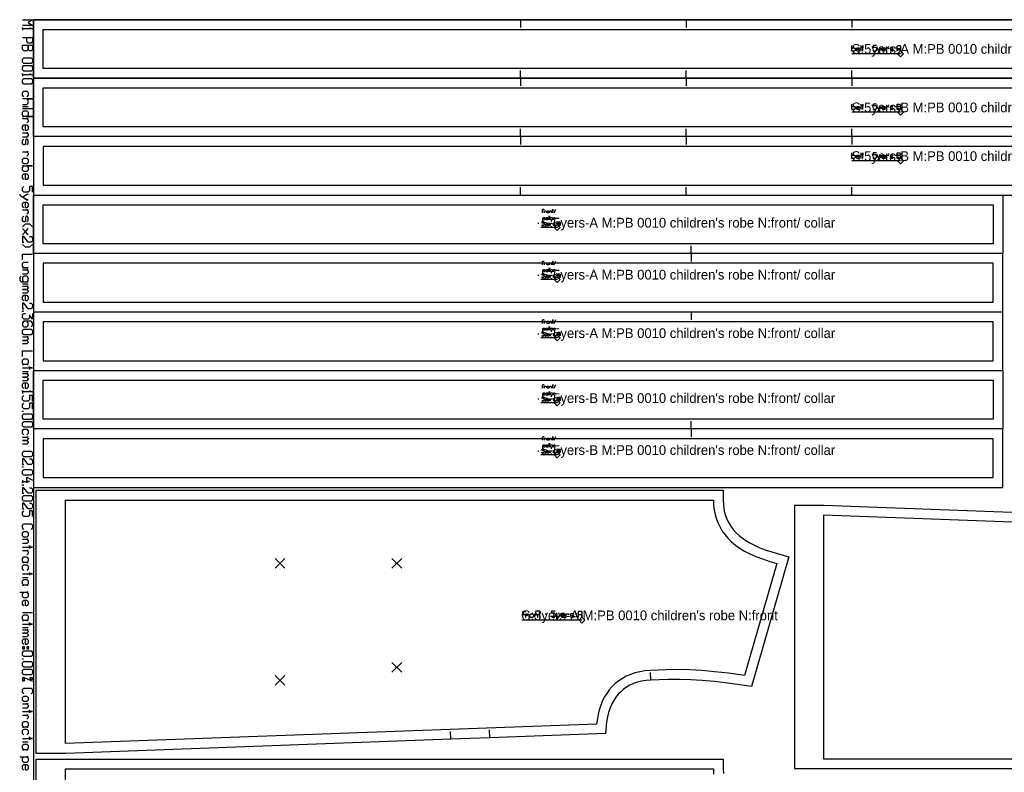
# Model space of a CAD drawing. Extents: x 0 to 2523, y 0 to 1550.
# Tile 2 of 6: x 0 to 1011, y 777 to 1550. Entities that reach past the tile are written whole.
import ezdxf

# ---------------------------------------------------------------- set-up
doc = ezdxf.new("R2010")
doc.units = 0

msp = doc.modelspace()

# ---------------------------------------------------------------- linework, layer by layer
at = {"layer": '1'}
for p, q in [((514.062, 1550), (514.062, 1542)), ((684.063, 1550), (684.063, 1542)), ((854.063, 1550), (854.063, 1542)), ((863.148, 1523.438), (863.148, 1517.652)), ((870.173, 1520.958), (871.826, 1520.958)), ((897.859, 1520.958), (899.512, 1520.958)), ((514.052, 1490), (514.052, 1498)), ((684.053, 1490), (684.053, 1498)), ((854.053, 1490), (854.053, 1498)), ((514.062, 1489.986), (514.062, 1481.986)), ((684.063, 1489.986), (684.063, 1481.986)), ((854.063, 1489.986), (854.063, 1481.986)), ((2.901, 1460.769), (8.705, 1460.769)), ((13.058, 1458.593), (2.901, 1458.593)), ((863.148, 1463.424), (863.148, 1457.638)), ((870.173, 1460.944), (871.826, 1460.944)), ((897.859, 1460.944), (899.512, 1460.944)), ((514.052, 1429.986), (514.052, 1437.986)), ((684.053, 1429.986), (684.053, 1437.986)), ((854.053, 1429.986), (854.053, 1437.986)), ((514.052, 1429.972), (514.052, 1421.972)), ((684.053, 1429.972), (684.053, 1421.972)), ((854.053, 1429.972), (854.053, 1421.972)), ((863.148, 1413.41), (863.148, 1407.624)), ((870.173, 1410.93), (871.826, 1410.93)), ((897.859, 1410.93), (899.512, 1410.93)), ((514.062, 1369.972), (514.062, 1377.972)), ((684.063, 1369.972), (684.063, 1377.972)), ((854.063, 1369.972), (854.063, 1377.972)), ((548.642, 1351.625), (550.309, 1355.513)), ((543.087, 1348.513), (543.087, 1344.625)), ((543.92, 1348.513), (543.92, 1344.625)), ((531.837, 1340.958), (532.948, 1340.958)), ((550.448, 1340.958), (551.559, 1340.958)), ((689.057, 1309.958), (689.057, 1317.958)), ((689.057, 1309.944), (689.057, 1301.944)), ((543.087, 1295.165), (543.087, 1291.277)), ((543.92, 1295.165), (543.92, 1291.277)), ((548.642, 1298.277), (550.309, 1302.165)), ((531.837, 1287.61), (532.948, 1287.61)), ((550.448, 1287.61), (551.559, 1287.61)), ((2.901, 1278.681), (8.705, 1278.681)), ((689.057, 1249.93), (689.057, 1241.93)), ((543.087, 1235.151), (543.087, 1231.262)), ((543.92, 1235.151), (543.92, 1231.262)), ((548.642, 1238.262), (550.309, 1242.151)), ((531.837, 1227.596), (532.948, 1227.596)), ((550.448, 1227.596), (551.559, 1227.596)), ((2.901, 1188.87), (8.705, 1188.87)), ((548.641, 1171.583), (550.308, 1175.471)), ((543.086, 1168.471), (543.086, 1164.583)), ((543.919, 1168.471), (543.919, 1164.583)), ((531.836, 1160.916), (532.947, 1160.916)), ((550.447, 1160.916), (551.558, 1160.916)), ((689.056, 1129.916), (689.056, 1137.916)), ((548.642, 1118.234), (550.309, 1122.123)), ((689.057, 1129.902), (689.057, 1121.902)), ((543.087, 1115.123), (543.087, 1111.234)), ((543.92, 1115.123), (543.92, 1111.234)), ((531.837, 1107.568), (532.948, 1107.568)), ((550.448, 1107.568), (551.559, 1107.568)), ((2.901, 977.473), (8.705, 977.473)), ((13.058, 941.2), (2.901, 941.2)), ((539.322, 940.081), (541.162, 940.081)), ((570.155, 940.081), (571.995, 940.081)), ((2.901, 925.966), (8.705, 925.966)), ((647.798, 872.048), (647.341, 880.036)), ((2.901, 875.329), (13.058, 870.977)), ((442.527, 811.4), (442.236, 819.394)), ((482.5, 812.867), (482.208, 820.861)), ((2.901, 808.588), (8.705, 808.588))]:
    msp.add_line(p, q, dxfattribs=at)
for points in [[(2.901, 1549.999), (13.058, 1550), (8.705, 1547.098), (13.058, 1544.196), (2.901, 1544.196)], [(10.156, 1542.02), (13.058, 1540.569), (2.901, 1540.569), (2.901, 1542.02), (2.901, 1539.118)], [(2.901, 1531.863), (13.058, 1531.863), (13.058, 1527.51), (11.607, 1526.06), (8.705, 1526.06), (7.254, 1527.51), (7.254, 1531.863)], [(861.909, 1518.479), (861.082, 1517.652), (859.429, 1517.652), (858.603, 1518.479), (858.603, 1520.132), (859.429, 1520.958), (861.082, 1520.958), (861.909, 1520.132), (861.909, 1519.305), (858.603, 1519.305)], [(865.215, 1517.652), (865.215, 1523.438), (865.215, 1521.785), (864.388, 1521.785), (866.041, 1521.785)], [(879.264, 1523.438), (875.958, 1523.438), (875.958, 1521.785), (878.438, 1521.785), (879.264, 1520.958), (879.264, 1518.479), (878.438, 1517.652), (876.785, 1517.652), (875.958, 1518.479)], [(880.504, 1516), (881.082, 1516), (883.81, 1520.132), (883.81, 1520.958), (883.81, 1520.132), (882.157, 1517.652), (880.504, 1520.132), (880.504, 1520.958)], [(888.355, 1518.479), (887.529, 1517.652), (885.876, 1517.652), (885.049, 1518.479), (885.049, 1520.132), (885.876, 1520.958), (887.529, 1520.958), (888.355, 1520.132), (888.355, 1519.305), (885.049, 1519.305)], [(889.595, 1517.652), (889.595, 1520.958), (889.595, 1520.132), (890.421, 1520.958), (891.248, 1520.958), (892.074, 1520.132)], [(896.619, 1520.132), (895.793, 1520.958), (894.14, 1520.958), (893.314, 1520.38), (893.314, 1519.719), (894.14, 1519.305), (895.793, 1519.305), (896.619, 1518.892), (896.619, 1518.231), (895.793, 1517.652), (894.14, 1517.652), (893.314, 1518.479)], [(900.752, 1517.652), (900.752, 1522.611), (901.578, 1523.438), (903.231, 1523.438), (904.058, 1522.611), (904.058, 1517.652), (904.058, 1520.132), (900.752, 1520.132)], [(10.156, 1494.865), (13.058, 1493.414), (2.901, 1493.414), (2.901, 1494.865), (2.901, 1491.963)], [(4.352, 1470.925), (2.901, 1472.376), (2.901, 1475.278), (4.352, 1476.729), (7.254, 1476.729), (8.705, 1475.278), (8.705, 1472.376), (7.254, 1470.925)], [(2.901, 1462.945), (7.254, 1462.945), (8.705, 1464.396), (8.705, 1467.298), (7.254, 1468.749), (13.058, 1468.749), (2.901, 1468.749)], [(861.909, 1458.465), (861.082, 1457.638), (859.429, 1457.638), (858.603, 1458.465), (858.603, 1460.118), (859.429, 1460.944), (861.082, 1460.944), (861.909, 1460.118), (861.909, 1459.291), (858.603, 1459.291)], [(865.215, 1457.638), (865.215, 1463.424), (865.215, 1461.771), (864.388, 1461.771), (866.041, 1461.771)], [(879.264, 1463.424), (875.958, 1463.424), (875.958, 1461.771), (878.438, 1461.771), (879.264, 1460.944), (879.264, 1458.465), (878.438, 1457.638), (876.785, 1457.638), (875.958, 1458.465)], [(880.504, 1455.986), (881.082, 1455.986), (883.81, 1460.118), (883.81, 1460.944), (883.81, 1460.118), (882.157, 1457.638), (880.504, 1460.118), (880.504, 1460.944)], [(888.355, 1458.465), (887.529, 1457.638), (885.876, 1457.638), (885.049, 1458.465), (885.049, 1460.118), (885.876, 1460.944), (887.529, 1460.944), (888.355, 1460.118), (888.355, 1459.291), (885.049, 1459.291)], [(889.595, 1457.638), (889.595, 1460.944), (889.595, 1460.118), (890.421, 1460.944), (891.248, 1460.944), (892.074, 1460.118)], [(896.619, 1460.118), (895.793, 1460.944), (894.14, 1460.944), (893.314, 1460.366), (893.314, 1459.705), (894.14, 1459.291), (895.793, 1459.291), (896.619, 1458.878), (896.619, 1458.217), (895.793, 1457.638), (894.14, 1457.638), (893.314, 1458.465)], [(2.901, 1448.436), (8.705, 1448.436), (7.254, 1448.436), (8.705, 1446.985), (8.705, 1445.534), (7.254, 1444.084)], [(4.352, 1436.104), (2.901, 1437.554), (2.901, 1440.456), (4.352, 1441.907), (7.254, 1441.907), (8.705, 1440.456), (8.705, 1437.554), (7.254, 1436.104), (5.803, 1436.104), (5.803, 1441.907)], [(2.901, 1433.927), (8.705, 1433.927), (7.254, 1433.927), (8.705, 1432.476), (8.705, 1431.025), (7.254, 1429.575), (2.901, 1429.575)], [(7.254, 1421.595), (8.705, 1423.045), (8.705, 1425.947), (7.689, 1427.398), (6.529, 1427.398), (5.803, 1425.947), (5.803, 1423.045), (5.078, 1421.595), (3.917, 1421.595), (2.901, 1423.045), (2.901, 1425.947), (4.352, 1427.398)], [(2.901, 1414.34), (8.705, 1414.34), (7.254, 1414.34), (8.705, 1412.889), (8.705, 1411.438), (7.254, 1409.987)], [(861.909, 1408.451), (861.082, 1407.624), (859.429, 1407.624), (858.603, 1408.451), (858.603, 1410.104), (859.429, 1410.93), (861.082, 1410.93), (861.909, 1410.104), (861.909, 1409.277), (858.603, 1409.277)], [(865.215, 1407.624), (865.215, 1413.41), (865.215, 1411.757), (864.388, 1411.757), (866.041, 1411.757)], [(879.264, 1413.41), (875.958, 1413.41), (875.958, 1411.757), (878.438, 1411.757), (879.264, 1410.93), (879.264, 1408.451), (878.438, 1407.624), (876.785, 1407.624), (875.958, 1408.451)], [(880.504, 1405.971), (881.082, 1405.971), (883.81, 1410.104), (883.81, 1410.93), (883.81, 1410.104), (882.157, 1407.624), (880.504, 1410.104), (880.504, 1410.93)], [(888.355, 1408.451), (887.529, 1407.624), (885.876, 1407.624), (885.049, 1408.451), (885.049, 1410.104), (885.876, 1410.93), (887.529, 1410.93), (888.355, 1410.104), (888.355, 1409.277), (885.049, 1409.277)], [(889.595, 1407.624), (889.595, 1410.93), (889.595, 1410.104), (890.421, 1410.93), (891.248, 1410.93), (892.074, 1410.104)], [(896.619, 1410.104), (895.793, 1410.93), (894.14, 1410.93), (893.314, 1410.352), (893.314, 1409.691), (894.14, 1409.277), (895.793, 1409.277), (896.619, 1408.864), (896.619, 1408.203), (895.793, 1407.624), (894.14, 1407.624), (893.314, 1408.451)], [(4.352, 1386.047), (2.901, 1387.498), (2.901, 1390.4), (4.352, 1391.851), (7.254, 1391.851), (8.705, 1390.4), (8.705, 1387.498), (7.254, 1386.047), (5.803, 1386.047), (5.803, 1391.851)], [(13.058, 1372.989), (13.058, 1378.793), (10.156, 1378.793), (10.156, 1374.44), (8.705, 1372.989), (4.352, 1372.989), (2.901, 1374.44), (2.901, 1377.342), (4.352, 1378.793)], [(0, 1370.813), (0, 1369.797), (7.254, 1365.009), (8.705, 1365.009), (7.254, 1365.009), (2.901, 1367.911), (7.254, 1370.813), (8.705, 1370.813)], [(4.352, 1357.029), (2.901, 1358.48), (2.901, 1361.382), (4.352, 1362.833), (7.254, 1362.833), (8.705, 1361.382), (8.705, 1358.48), (7.254, 1357.029), (5.803, 1357.029), (5.803, 1362.833)], [(2.901, 1354.853), (8.705, 1354.853), (7.254, 1354.853), (8.705, 1353.402), (8.705, 1351.951), (7.254, 1350.5)], [(536.698, 1351.625), (536.698, 1353.291), (537.253, 1353.291), (536.142, 1353.291), (536.698, 1353.291), (536.698, 1354.958), (537.253, 1355.513), (537.809, 1355.513), (538.364, 1354.958)], [(547.253, 1351.625), (547.253, 1355.513), (547.253, 1354.402), (546.698, 1354.402), (547.809, 1354.402)], [(7.254, 1342.52), (8.705, 1343.971), (8.705, 1346.873), (7.689, 1348.324), (6.529, 1348.324), (5.803, 1346.873), (5.803, 1343.971), (5.078, 1342.52), (3.917, 1342.52), (2.901, 1343.971), (2.901, 1346.873), (4.352, 1348.324)], [(539.198, 1345.18), (538.642, 1344.625), (537.531, 1344.625), (536.976, 1345.18), (536.976, 1346.291), (537.531, 1346.847), (538.642, 1346.847), (539.198, 1346.291)], [(538.642, 1351.625), (538.642, 1353.847), (538.642, 1353.291), (539.198, 1353.847), (539.753, 1353.847), (540.309, 1353.291)], [(544.198, 1351.625), (544.198, 1353.847), (544.198, 1353.291), (544.753, 1353.847), (545.309, 1353.847), (545.864, 1353.291), (545.864, 1351.625)], [(547.809, 1344.625), (547.809, 1346.847), (547.809, 1346.291), (548.364, 1346.847), (548.92, 1346.847), (549.476, 1346.291)], [(2.901, 1337.442), (5.803, 1340.344), (10.156, 1340.344), (13.058, 1337.442)], [(2.901, 1335.266), (3.337, 1335.266), (8.27, 1329.462), (8.705, 1329.462), (8.27, 1329.462), (5.803, 1332.364), (8.27, 1335.266), (8.705, 1335.266), (8.27, 1335.266), (3.337, 1329.462), (2.901, 1329.462)], [(537.948, 1342.625), (535.726, 1342.625), (535.726, 1341.513), (537.392, 1341.513), (537.948, 1340.958), (537.948, 1339.291), (537.392, 1338.736), (536.281, 1338.736), (535.726, 1339.291)], [(538.781, 1337.625), (539.17, 1337.625), (541.003, 1340.402), (541.003, 1340.958), (541.003, 1340.402), (539.892, 1338.736), (538.781, 1340.402), (538.781, 1340.958)], [(544.059, 1339.291), (543.503, 1338.736), (542.392, 1338.736), (541.837, 1339.291), (541.837, 1340.402), (542.392, 1340.958), (543.503, 1340.958), (544.059, 1340.402), (544.059, 1339.847), (541.837, 1339.847)], [(544.892, 1338.736), (544.892, 1340.958), (544.892, 1340.402), (545.448, 1340.958), (546.003, 1340.958), (546.559, 1340.402)], [(549.614, 1340.402), (549.059, 1340.958), (547.948, 1340.958), (547.392, 1340.569), (547.392, 1340.125), (547.948, 1339.847), (549.059, 1339.847), (549.614, 1339.569), (549.614, 1339.125), (549.059, 1338.736), (547.948, 1338.736), (547.392, 1339.291)], [(552.392, 1338.736), (552.392, 1342.069), (552.948, 1342.625), (554.059, 1342.625), (554.614, 1342.069), (554.614, 1338.736), (554.614, 1340.402), (552.392, 1340.402)], [(10.156, 1327.286), (11.607, 1327.286), (13.058, 1325.835), (13.058, 1322.933), (11.607, 1321.482), (8.705, 1321.482), (4.352, 1327.286), (2.901, 1327.286), (2.901, 1321.482), (4.352, 1321.482)], [(13.058, 1319.306), (10.156, 1316.404), (5.803, 1316.404), (2.901, 1319.306)], [(2.901, 1303.346), (2.901, 1309.15), (13.058, 1309.15)], [(2.901, 1295.366), (8.705, 1295.366), (4.352, 1295.366), (2.901, 1296.817), (2.901, 1299.719), (4.352, 1301.17), (8.705, 1301.17)], [(536.698, 1298.277), (536.698, 1299.943), (537.253, 1299.943), (536.142, 1299.943), (536.698, 1299.943), (536.698, 1301.61), (537.253, 1302.165), (537.809, 1302.165), (538.364, 1301.61)], [(538.642, 1298.277), (538.642, 1300.499), (538.642, 1299.943), (539.198, 1300.499), (539.753, 1300.499), (540.309, 1299.943)], [(544.198, 1298.277), (544.198, 1300.499), (544.198, 1299.943), (544.753, 1300.499), (545.309, 1300.499), (545.864, 1299.943), (545.864, 1298.277)], [(547.253, 1298.277), (547.253, 1302.165), (547.253, 1301.054), (546.698, 1301.054), (547.809, 1301.054)], [(1.45, 1286.661), (0, 1285.21), (0, 1282.308), (1.45, 1280.857), (8.705, 1280.857), (7.254, 1280.857), (8.705, 1282.308), (8.705, 1285.21), (7.254, 1286.661), (4.352, 1286.661), (2.901, 1285.21), (2.901, 1282.308), (4.352, 1280.857)], [(2.901, 1293.19), (8.705, 1293.19), (7.254, 1293.19), (8.705, 1291.739), (8.705, 1290.288), (7.254, 1288.837), (2.901, 1288.837)], [(537.948, 1289.277), (535.726, 1289.277), (535.726, 1288.165), (537.392, 1288.165), (537.948, 1287.61), (537.948, 1285.943), (537.392, 1285.388), (536.281, 1285.388), (535.726, 1285.943)], [(539.198, 1291.832), (538.642, 1291.277), (537.531, 1291.277), (536.976, 1291.832), (536.976, 1292.943), (537.531, 1293.499), (538.642, 1293.499), (539.198, 1292.943)], [(538.781, 1284.277), (539.17, 1284.277), (541.003, 1287.054), (541.003, 1287.61), (541.003, 1287.054), (539.892, 1285.388), (538.781, 1287.054), (538.781, 1287.61)], [(544.059, 1285.943), (543.503, 1285.388), (542.392, 1285.388), (541.837, 1285.943), (541.837, 1287.054), (542.392, 1287.61), (543.503, 1287.61), (544.059, 1287.054), (544.059, 1286.499), (541.837, 1286.499)], [(544.892, 1285.388), (544.892, 1287.61), (544.892, 1287.054), (545.448, 1287.61), (546.003, 1287.61), (546.559, 1287.054)], [(549.614, 1287.054), (549.059, 1287.61), (547.948, 1287.61), (547.392, 1287.221), (547.392, 1286.777), (547.948, 1286.499), (549.059, 1286.499), (549.614, 1286.221), (549.614, 1285.777), (549.059, 1285.388), (547.948, 1285.388), (547.392, 1285.943)], [(547.809, 1291.277), (547.809, 1293.499), (547.809, 1292.943), (548.364, 1293.499), (548.92, 1293.499), (549.476, 1292.943)], [(552.392, 1285.388), (552.392, 1288.721), (552.948, 1289.277), (554.059, 1289.277), (554.614, 1288.721), (554.614, 1285.388), (554.614, 1287.054), (552.392, 1287.054)], [(2.901, 1276.504), (8.705, 1276.504), (7.254, 1276.504), (8.705, 1275.053), (8.705, 1274.328), (7.254, 1272.877), (2.901, 1272.877), (7.254, 1272.877), (8.705, 1271.426), (8.705, 1270.701), (7.254, 1269.25), (2.901, 1269.25)], [(4.352, 1261.27), (2.901, 1262.721), (2.901, 1265.622), (4.352, 1267.073), (7.254, 1267.073), (8.705, 1265.622), (8.705, 1262.721), (7.254, 1261.27), (5.803, 1261.27), (5.803, 1267.073)], [(10.156, 1259.093), (11.607, 1259.093), (13.058, 1257.642), (13.058, 1254.741), (11.607, 1253.29), (8.705, 1253.29), (4.352, 1259.093), (2.901, 1259.093), (2.901, 1253.29), (4.352, 1253.29)], [(13.058, 1248.357), (13.058, 1242.553), (10.156, 1246.906), (10.156, 1244.004), (8.705, 1242.553), (4.352, 1242.553), (2.901, 1244.004), (2.901, 1246.906), (4.352, 1248.357), (5.803, 1248.357)], [(11.607, 1234.573), (13.058, 1236.024), (13.058, 1238.926), (11.607, 1240.377), (4.352, 1240.377), (2.901, 1238.926), (2.901, 1236.024), (4.352, 1234.573), (7.254, 1234.573), (8.705, 1236.024), (8.705, 1238.926), (7.254, 1240.377)], [(536.698, 1238.262), (536.698, 1239.929), (537.253, 1239.929), (536.142, 1239.929), (536.698, 1239.929), (536.698, 1241.596), (537.253, 1242.151), (537.809, 1242.151), (538.364, 1241.596)], [(539.198, 1231.818), (538.642, 1231.262), (537.531, 1231.262), (536.976, 1231.818), (536.976, 1232.929), (537.531, 1233.485), (538.642, 1233.485), (539.198, 1232.929)], [(538.642, 1238.262), (538.642, 1240.485), (538.642, 1239.929), (539.198, 1240.485), (539.753, 1240.485), (540.309, 1239.929)], [(544.198, 1238.262), (544.198, 1240.485), (544.198, 1239.929), (544.753, 1240.485), (545.309, 1240.485), (545.864, 1239.929), (545.864, 1238.262)], [(547.253, 1238.262), (547.253, 1242.151), (547.253, 1241.04), (546.698, 1241.04), (547.809, 1241.04)], [(547.809, 1231.262), (547.809, 1233.485), (547.809, 1232.929), (548.364, 1233.485), (548.92, 1233.485), (549.476, 1232.929)], [(2.901, 1224.417), (8.705, 1224.417), (7.254, 1224.417), (8.705, 1222.966), (8.705, 1222.24), (7.254, 1220.79), (2.901, 1220.79), (7.254, 1220.79), (8.705, 1219.339), (8.705, 1218.613), (7.254, 1217.162), (2.901, 1217.162)], [(537.948, 1229.262), (535.726, 1229.262), (535.726, 1228.151), (537.392, 1228.151), (537.948, 1227.596), (537.948, 1225.929), (537.392, 1225.374), (536.281, 1225.374), (535.726, 1225.929)], [(538.781, 1224.262), (539.17, 1224.262), (541.003, 1227.04), (541.003, 1227.596), (541.003, 1227.04), (539.892, 1225.374), (538.781, 1227.04), (538.781, 1227.596)], [(544.059, 1225.929), (543.503, 1225.374), (542.392, 1225.374), (541.837, 1225.929), (541.837, 1227.04), (542.392, 1227.596), (543.503, 1227.596), (544.059, 1227.04), (544.059, 1226.485), (541.837, 1226.485)], [(544.892, 1225.374), (544.892, 1227.596), (544.892, 1227.04), (545.448, 1227.596), (546.003, 1227.596), (546.559, 1227.04)], [(549.614, 1227.04), (549.059, 1227.596), (547.948, 1227.596), (547.392, 1227.207), (547.392, 1226.762), (547.948, 1226.485), (549.059, 1226.485), (549.614, 1226.207), (549.614, 1225.762), (549.059, 1225.374), (547.948, 1225.374), (547.392, 1225.929)], [(552.392, 1225.374), (552.392, 1228.707), (552.948, 1229.262), (554.059, 1229.262), (554.614, 1228.707), (554.614, 1225.374), (554.614, 1227.04), (552.392, 1227.04)], [(2.901, 1204.104), (2.901, 1209.908), (13.058, 1209.908)], [(2.901, 1192.497), (13.058, 1192.497), (10.156, 1192.497), (10.156, 1193.948), (10.156, 1191.046)], [(2.901, 1186.693), (8.705, 1186.693), (7.254, 1186.693), (8.705, 1185.242), (8.705, 1184.517), (7.254, 1183.066), (2.901, 1183.066), (7.254, 1183.066), (8.705, 1181.615), (8.705, 1180.89), (7.254, 1179.439), (2.901, 1179.439)], [(4.352, 1171.459), (2.901, 1172.91), (2.901, 1175.812), (4.352, 1177.262), (7.254, 1177.262), (8.705, 1175.812), (8.705, 1172.91), (7.254, 1171.459), (5.803, 1171.459), (5.803, 1177.262)], [(536.697, 1171.583), (536.697, 1173.249), (537.252, 1173.249), (536.141, 1173.249), (536.697, 1173.249), (536.697, 1174.916), (537.252, 1175.471), (537.808, 1175.471), (538.363, 1174.916)], [(538.641, 1171.583), (538.641, 1173.805), (538.641, 1173.249), (539.197, 1173.805), (539.752, 1173.805), (540.308, 1173.249)], [(544.197, 1171.583), (544.197, 1173.805), (544.197, 1173.249), (544.752, 1173.805), (545.308, 1173.805), (545.863, 1173.249), (545.863, 1171.583)], [(547.252, 1171.583), (547.252, 1175.471), (547.252, 1174.36), (546.697, 1174.36), (547.808, 1174.36)], [(10.156, 1169.282), (13.058, 1167.832), (2.901, 1167.832), (2.901, 1169.282), (2.901, 1166.381)], [(13.058, 1158.401), (13.058, 1164.204), (10.156, 1164.204), (10.156, 1159.852), (8.705, 1158.401), (4.352, 1158.401), (2.901, 1159.852), (2.901, 1162.753), (4.352, 1164.204)], [(537.947, 1162.583), (535.724, 1162.583), (535.724, 1161.471), (537.391, 1161.471), (537.947, 1160.916), (537.947, 1159.249), (537.391, 1158.694), (536.28, 1158.694), (535.724, 1159.249)], [(539.197, 1165.138), (538.641, 1164.583), (537.53, 1164.583), (536.974, 1165.138), (536.974, 1166.249), (537.53, 1166.805), (538.641, 1166.805), (539.197, 1166.249)], [(547.808, 1164.583), (547.808, 1166.805), (547.808, 1166.249), (548.363, 1166.805), (548.919, 1166.805), (549.474, 1166.249)], [(13.058, 1150.421), (13.058, 1156.224), (10.156, 1156.224), (10.156, 1151.872), (8.705, 1150.421), (4.352, 1150.421), (2.901, 1151.872), (2.901, 1154.773), (4.352, 1156.224)], [(538.78, 1157.583), (539.169, 1157.583), (541.002, 1160.36), (541.002, 1160.916), (541.002, 1160.36), (539.891, 1158.694), (538.78, 1160.36), (538.78, 1160.916)], [(544.058, 1159.249), (543.502, 1158.694), (542.391, 1158.694), (541.836, 1159.249), (541.836, 1160.36), (542.391, 1160.916), (543.502, 1160.916), (544.058, 1160.36), (544.058, 1159.805), (541.836, 1159.805)], [(544.891, 1158.694), (544.891, 1160.916), (544.891, 1160.36), (545.447, 1160.916), (546.002, 1160.916), (546.558, 1160.36)], [(549.613, 1160.36), (549.058, 1160.916), (547.947, 1160.916), (547.391, 1160.527), (547.391, 1160.083), (547.947, 1159.805), (549.058, 1159.805), (549.613, 1159.527), (549.613, 1159.083), (549.058, 1158.694), (547.947, 1158.694), (547.391, 1159.249)], [(4.352, 1123.724), (2.901, 1125.175), (2.901, 1128.077), (4.352, 1129.528), (7.254, 1129.528), (8.705, 1128.077), (8.705, 1125.175), (7.254, 1123.724)], [(536.698, 1118.234), (536.698, 1119.901), (537.253, 1119.901), (536.142, 1119.901), (536.698, 1119.901), (536.698, 1121.568), (537.253, 1122.123), (537.809, 1122.123), (538.364, 1121.568)], [(547.253, 1118.234), (547.253, 1122.123), (547.253, 1121.012), (546.698, 1121.012), (547.809, 1121.012)], [(2.901, 1121.548), (8.705, 1121.548), (7.254, 1121.548), (8.705, 1120.097), (8.705, 1119.371), (7.254, 1117.92), (2.901, 1117.92), (7.254, 1117.92), (8.705, 1116.47), (8.705, 1115.744), (7.254, 1114.293), (2.901, 1114.293)], [(539.198, 1111.79), (538.642, 1111.234), (537.531, 1111.234), (536.976, 1111.79), (536.976, 1112.901), (537.531, 1113.457), (538.642, 1113.457), (539.198, 1112.901)], [(538.642, 1118.234), (538.642, 1120.457), (538.642, 1119.901), (539.198, 1120.457), (539.753, 1120.457), (540.309, 1119.901)], [(544.198, 1118.234), (544.198, 1120.457), (544.198, 1119.901), (544.753, 1120.457), (545.309, 1120.457), (545.864, 1119.901), (545.864, 1118.234)], [(547.809, 1111.234), (547.809, 1113.457), (547.809, 1112.901), (548.364, 1113.457), (548.92, 1113.457), (549.476, 1112.901)], [(537.948, 1109.234), (535.726, 1109.234), (535.726, 1108.123), (537.392, 1108.123), (537.948, 1107.568), (537.948, 1105.901), (537.392, 1105.346), (536.281, 1105.346), (535.726, 1105.901)], [(538.781, 1104.234), (539.17, 1104.234), (541.003, 1107.012), (541.003, 1107.568), (541.003, 1107.012), (539.892, 1105.346), (538.781, 1107.012), (538.781, 1107.568)], [(544.059, 1105.901), (543.503, 1105.346), (542.392, 1105.346), (541.837, 1105.901), (541.837, 1107.012), (542.392, 1107.568), (543.503, 1107.568), (544.059, 1107.012), (544.059, 1106.457), (541.837, 1106.457)], [(544.892, 1105.346), (544.892, 1107.568), (544.892, 1107.012), (545.448, 1107.568), (546.003, 1107.568), (546.559, 1107.012)], [(549.614, 1107.012), (549.059, 1107.568), (547.948, 1107.568), (547.392, 1107.179), (547.392, 1106.734), (547.948, 1106.457), (549.059, 1106.457), (549.614, 1106.179), (549.614, 1105.734), (549.059, 1105.346), (547.948, 1105.346), (547.392, 1105.901)], [(10.156, 1099.059), (11.607, 1099.059), (13.058, 1097.608), (13.058, 1094.706), (11.607, 1093.255), (8.705, 1093.255), (4.352, 1099.059), (2.901, 1099.059), (2.901, 1093.255), (4.352, 1093.255)], [(2.901, 1077.44), (2.901, 1074.538), (2.901, 1075.989), (10.156, 1075.989), (7.254, 1075.989), (7.254, 1074.538), (7.254, 1080.342), (13.058, 1077.44)], [(10.156, 1069.605), (11.607, 1069.605), (13.058, 1068.155), (13.058, 1065.253), (11.607, 1063.802), (8.705, 1063.802), (4.352, 1069.605), (2.901, 1069.605), (2.901, 1063.802), (4.352, 1063.802)], [(10.156, 1053.645), (11.607, 1053.645), (13.058, 1052.195), (13.058, 1049.293), (11.607, 1047.842), (8.705, 1047.842), (4.352, 1053.645), (2.901, 1053.645), (2.901, 1047.842), (4.352, 1047.842)], [(1220.536, 1036.723), (825.244, 1051.228), (795.067, 1051.228), (795.067, 781.228), (1370.069, 781.228)], [(13.058, 1039.862), (13.058, 1045.666), (10.156, 1045.666), (10.156, 1041.313), (8.705, 1039.862), (4.352, 1039.862), (2.901, 1041.313), (2.901, 1044.215), (4.352, 1045.666)], [(4.352, 1026.804), (2.901, 1028.255), (2.901, 1031.156), (4.352, 1032.607), (11.607, 1032.607), (13.058, 1031.156), (13.058, 1028.255), (11.607, 1026.804)], [(2.901, 1016.647), (8.705, 1016.647), (7.254, 1016.647), (8.705, 1015.197), (8.705, 1013.746), (7.254, 1012.295), (2.901, 1012.295)], [(2.901, 1008.667), (13.058, 1008.667), (10.156, 1008.667), (10.156, 1010.118), (10.156, 1007.217)], [(2.901, 1005.04), (8.705, 1005.04), (7.254, 1005.04), (8.705, 1003.589), (8.705, 1002.138), (7.254, 1000.688)], [(4.352, 984.728), (2.901, 986.178), (2.901, 989.08), (4.352, 990.531), (7.254, 990.531), (8.705, 989.08), (8.705, 986.178), (7.254, 984.728)], [(2.901, 981.1), (13.058, 981.1), (10.156, 981.1), (10.156, 982.551), (10.156, 979.649)], [(0, 962.239), (8.705, 962.239), (7.254, 962.239), (8.705, 960.788), (8.705, 957.886), (7.254, 956.435), (4.352, 956.435), (2.901, 957.886), (2.901, 960.788), (4.352, 962.239)], [(4.352, 948.455), (2.901, 949.906), (2.901, 952.808), (4.352, 954.259), (7.254, 954.259), (8.705, 952.808), (8.705, 949.906), (7.254, 948.455), (5.803, 948.455), (5.803, 954.259)], [(516.312, 936.399), (516.312, 939.16), (517.232, 939.16), (515.392, 939.16), (516.312, 939.16), (516.312, 941.922), (517.232, 942.842), (518.153, 942.842), (519.073, 941.922)], [(519.533, 936.399), (519.533, 940.081), (519.533, 939.16), (520.454, 940.081), (521.374, 940.081), (522.294, 939.16)], [(528.737, 936.399), (528.737, 940.081), (528.737, 939.16), (529.658, 940.081), (530.578, 940.081), (531.498, 939.16), (531.498, 936.399)], [(533.799, 936.399), (533.799, 942.842), (533.799, 941.001), (532.879, 941.001), (534.72, 941.001)], [(549.446, 942.842), (545.764, 942.842), (545.764, 941.001), (548.525, 941.001), (549.446, 940.081), (549.446, 937.32), (548.525, 936.399), (546.685, 936.399), (545.764, 937.32)], [(550.826, 934.558), (551.471, 934.558), (554.508, 939.16), (554.508, 940.081), (554.508, 939.16), (552.667, 936.399), (550.826, 939.16), (550.826, 940.081)], [(559.57, 937.32), (558.65, 936.399), (556.809, 936.399), (555.889, 937.32), (555.889, 939.16), (556.809, 940.081), (558.65, 940.081), (559.57, 939.16), (559.57, 938.24), (555.889, 938.24)], [(560.951, 936.399), (560.951, 940.081), (560.951, 939.16), (561.871, 940.081), (562.791, 940.081), (563.712, 939.16)], [(568.774, 939.16), (567.854, 940.081), (566.013, 940.081), (565.092, 939.437), (565.092, 938.7), (566.013, 938.24), (567.854, 938.24), (568.774, 937.78), (568.774, 937.044), (567.854, 936.399), (566.013, 936.399), (565.092, 937.32)], [(573.376, 936.399), (573.376, 941.922), (574.296, 942.842), (576.137, 942.842), (577.058, 941.922), (577.058, 936.399), (577.058, 939.16), (573.376, 939.16)], [(2.901, 929.593), (13.058, 929.593), (10.156, 929.593), (10.156, 931.044), (10.156, 928.142)], [(2.901, 923.79), (8.705, 923.79), (7.254, 923.79), (8.705, 922.339), (8.705, 921.613), (7.254, 920.162), (2.901, 920.162), (7.254, 920.162), (8.705, 918.711), (8.705, 917.986), (7.254, 916.535), (2.901, 916.535)], [(4.352, 908.555), (2.901, 910.006), (2.901, 912.908), (4.352, 914.359), (7.254, 914.359), (8.705, 912.908), (8.705, 910.006), (7.254, 908.555), (5.803, 908.555), (5.803, 914.359)], [(4.352, 857.919), (2.901, 859.37), (2.901, 862.271), (4.352, 863.722), (11.607, 863.722), (13.058, 862.271), (13.058, 859.37), (11.607, 857.919)], [(2.901, 847.762), (8.705, 847.762), (7.254, 847.762), (8.705, 846.311), (8.705, 844.86), (7.254, 843.41), (2.901, 843.41)], [(2.901, 839.782), (13.058, 839.782), (10.156, 839.782), (10.156, 841.233), (10.156, 838.331)], [(2.901, 836.155), (8.705, 836.155), (7.254, 836.155), (8.705, 834.704), (8.705, 833.253), (7.254, 831.802)], [(4.352, 815.842), (2.901, 817.293), (2.901, 820.195), (4.352, 821.646), (7.254, 821.646), (8.705, 820.195), (8.705, 817.293), (7.254, 815.842)], [(2.901, 812.215), (13.058, 812.215), (10.156, 812.215), (10.156, 813.666), (10.156, 810.764)], [(0, 793.353), (8.705, 793.353), (7.254, 793.353), (8.705, 791.903), (8.705, 789.001), (7.254, 787.55), (4.352, 787.55), (2.901, 789.001), (2.901, 791.903), (4.352, 793.353)], [(17.058, 520.895), (17.058, 790.895), (592.06, 790.895), (722.055, 790.895), (722.055, 780.895), (722.245, 776.134)], [(4.352, 779.57), (2.901, 781.021), (2.901, 783.923), (4.352, 785.373), (7.254, 785.373), (8.705, 783.923), (8.705, 781.021), (7.254, 779.57), (5.803, 779.57), (5.803, 785.373)]]:
    msp.add_lwpolyline(points, dxfattribs=at)
for points in [[(14.058, 1550), (514.062, 1550), (684.063, 1550), (854.063, 1550), (1354.058, 1550), (1354.058, 1490), (854.053, 1490), (684.053, 1490), (514.052, 1490), (14.058, 1490), (14.058, 1550)], [(14.058, 0), (2374.091, 0), (2374.091, 1550), (14.058, 1550), (14.058, 0)], [(2.901, 1523.883), (13.058, 1523.883), (13.058, 1519.531), (11.607, 1518.08), (10.156, 1518.08), (8.705, 1519.531), (8.705, 1523.883), (8.705, 1519.531), (7.254, 1518.08), (4.352, 1518.08), (2.901, 1519.531), (2.901, 1523.883)], [(854.884, 1517.652), (854.058, 1518.479), (854.058, 1517.652), (854.058, 1523.438), (854.058, 1520.132), (854.884, 1520.958), (856.537, 1520.958), (857.363, 1520.132), (857.363, 1518.479), (856.537, 1517.652), (854.884, 1517.652)], [(2.901, 1509.374), (4.352, 1510.825), (11.607, 1510.825), (13.058, 1509.374), (13.058, 1506.472), (11.607, 1505.021), (4.352, 1505.021), (2.901, 1506.472), (2.901, 1509.374)], [(2.901, 1501.394), (4.352, 1502.845), (11.607, 1502.845), (13.058, 1501.394), (13.058, 1498.492), (11.607, 1497.042), (4.352, 1497.042), (2.901, 1498.492), (2.901, 1501.394)], [(2.901, 1488.336), (4.352, 1489.787), (11.607, 1489.787), (13.058, 1488.336), (13.058, 1485.434), (11.607, 1483.983), (4.352, 1483.983), (2.901, 1485.434), (2.901, 1488.336)], [(14.058, 1489.986), (514.062, 1489.986), (684.063, 1489.986), (854.063, 1489.986), (1354.058, 1489.986), (1354.058, 1429.986), (854.053, 1429.986), (684.053, 1429.986), (514.052, 1429.986), (14.058, 1429.986), (14.058, 1489.986)], [(2.901, 1454.965), (4.352, 1456.416), (7.254, 1456.416), (8.705, 1454.965), (8.705, 1452.064), (7.254, 1450.613), (13.058, 1450.613), (2.901, 1450.613), (4.352, 1450.613), (2.901, 1452.064), (2.901, 1454.965)], [(854.884, 1457.638), (854.058, 1458.465), (854.058, 1457.638), (854.058, 1463.424), (854.058, 1460.118), (854.884, 1460.944), (856.537, 1460.944), (857.363, 1460.118), (857.363, 1458.465), (856.537, 1457.638), (854.884, 1457.638)], [(900.752, 1457.638), (900.752, 1463.424), (903.231, 1463.424), (904.058, 1462.597), (904.058, 1461.771), (903.231, 1460.944), (900.752, 1460.944), (903.231, 1460.944), (904.058, 1460.118), (904.058, 1458.465), (903.231, 1457.638), (900.752, 1457.638)], [(14.058, 1369.972), (514.062, 1369.972), (684.063, 1369.972), (854.063, 1369.972), (1354.058, 1369.972), (1354.058, 1429.972), (854.053, 1429.972), (684.053, 1429.972), (514.052, 1429.972), (14.058, 1429.972), (14.058, 1369.972)], [(2.901, 1406.36), (4.352, 1407.811), (7.254, 1407.811), (8.705, 1406.36), (8.705, 1403.458), (7.254, 1402.007), (4.352, 1402.007), (2.901, 1403.458), (2.901, 1406.36)], [(854.884, 1407.624), (854.058, 1408.451), (854.058, 1407.624), (854.058, 1413.41), (854.058, 1410.104), (854.884, 1410.93), (856.537, 1410.93), (857.363, 1410.104), (857.363, 1408.451), (856.537, 1407.624), (854.884, 1407.624)], [(900.752, 1407.624), (900.752, 1413.41), (903.231, 1413.41), (904.058, 1412.583), (904.058, 1411.757), (903.231, 1410.93), (900.752, 1410.93), (903.231, 1410.93), (904.058, 1410.104), (904.058, 1408.451), (903.231, 1407.624), (900.752, 1407.624)], [(2.901, 1398.38), (4.352, 1399.831), (2.901, 1399.831), (13.058, 1399.831), (7.254, 1399.831), (8.705, 1398.38), (8.705, 1395.478), (7.254, 1394.027), (4.352, 1394.027), (2.901, 1395.478), (2.901, 1398.38)], [(689.057, 1309.958), (14.058, 1309.958), (14.058, 1369.958), (1009.057, 1369.958), (1009.057, 1309.958), (689.057, 1309.958)], [(540.587, 1344.625), (540.031, 1345.18), (540.031, 1346.291), (540.587, 1346.847), (541.698, 1346.847), (542.253, 1346.291), (542.253, 1345.18), (541.698, 1344.625), (540.587, 1344.625)], [(541.698, 1351.625), (541.142, 1352.18), (541.142, 1353.291), (541.698, 1353.847), (542.809, 1353.847), (543.364, 1353.291), (543.364, 1352.18), (542.809, 1351.625), (541.698, 1351.625)], [(545.309, 1344.625), (544.753, 1345.18), (544.753, 1346.291), (545.309, 1346.847), (546.42, 1346.847), (546.976, 1346.291), (546.976, 1346.847), (546.976, 1344.625), (546.976, 1345.18), (546.42, 1344.625), (545.309, 1344.625)], [(689.057, 1309.944), (14.058, 1309.944), (14.058, 1249.944), (1009.057, 1249.944), (1009.057, 1309.944), (689.057, 1309.944)], [(541.698, 1298.277), (541.142, 1298.832), (541.142, 1299.943), (541.698, 1300.499), (542.809, 1300.499), (543.364, 1299.943), (543.364, 1298.832), (542.809, 1298.277), (541.698, 1298.277)], [(540.587, 1291.277), (540.031, 1291.832), (540.031, 1292.943), (540.587, 1293.499), (541.698, 1293.499), (542.253, 1292.943), (542.253, 1291.832), (541.698, 1291.277), (540.587, 1291.277)], [(545.309, 1291.277), (544.753, 1291.832), (544.753, 1292.943), (545.309, 1293.499), (546.42, 1293.499), (546.976, 1292.943), (546.976, 1293.499), (546.976, 1291.277), (546.976, 1291.832), (546.42, 1291.277), (545.309, 1291.277)], [(2.901, 1251.113), (3.627, 1251.113), (3.627, 1250.533), (2.901, 1250.533), (2.901, 1251.113)], [(689.057, 1249.93), (14.058, 1249.93), (14.058, 1189.93), (1009.057, 1189.93), (1009.057, 1249.93), (689.057, 1249.93)], [(540.587, 1231.262), (540.031, 1231.818), (540.031, 1232.929), (540.587, 1233.485), (541.698, 1233.485), (542.253, 1232.929), (542.253, 1231.818), (541.698, 1231.262), (540.587, 1231.262)], [(541.698, 1238.262), (541.142, 1238.818), (541.142, 1239.929), (541.698, 1240.485), (542.809, 1240.485), (543.364, 1239.929), (543.364, 1238.818), (542.809, 1238.262), (541.698, 1238.262)], [(545.309, 1231.262), (544.753, 1231.818), (544.753, 1232.929), (545.309, 1233.485), (546.42, 1233.485), (546.976, 1232.929), (546.976, 1233.485), (546.976, 1231.262), (546.976, 1231.818), (546.42, 1231.262), (545.309, 1231.262)], [(2.901, 1230.946), (4.352, 1232.397), (11.607, 1232.397), (13.058, 1230.946), (13.058, 1228.044), (11.607, 1226.593), (4.352, 1226.593), (2.901, 1228.044), (2.901, 1230.946)], [(2.901, 1200.477), (4.352, 1201.928), (7.254, 1201.928), (8.705, 1200.477), (8.705, 1197.575), (7.254, 1196.124), (8.705, 1196.124), (2.901, 1196.124), (4.352, 1196.124), (2.901, 1197.575), (2.901, 1200.477)], [(689.056, 1129.916), (14.058, 1129.916), (14.058, 1189.916), (1009.056, 1189.916), (1009.056, 1129.916), (689.056, 1129.916)], [(541.697, 1171.583), (541.141, 1172.138), (541.141, 1173.249), (541.697, 1173.805), (542.808, 1173.805), (543.363, 1173.249), (543.363, 1172.138), (542.808, 1171.583), (541.697, 1171.583)], [(540.586, 1164.583), (540.03, 1165.138), (540.03, 1166.249), (540.586, 1166.805), (541.697, 1166.805), (542.252, 1166.249), (542.252, 1165.138), (541.697, 1164.583), (540.586, 1164.583)], [(545.308, 1164.583), (544.752, 1165.138), (544.752, 1166.249), (545.308, 1166.805), (546.419, 1166.805), (546.974, 1166.249), (546.974, 1166.805), (546.974, 1164.583), (546.974, 1165.138), (546.419, 1164.583), (545.308, 1164.583)], [(552.391, 1158.694), (552.391, 1162.583), (554.058, 1162.583), (554.613, 1162.027), (554.613, 1161.471), (554.058, 1160.916), (552.391, 1160.916), (554.058, 1160.916), (554.613, 1160.36), (554.613, 1159.249), (554.058, 1158.694), (552.391, 1158.694)], [(2.901, 1148.244), (3.627, 1148.244), (3.627, 1147.664), (2.901, 1147.664), (2.901, 1148.244)], [(2.901, 1144.037), (4.352, 1145.488), (11.607, 1145.488), (13.058, 1144.037), (13.058, 1141.135), (11.607, 1139.684), (4.352, 1139.684), (2.901, 1141.135), (2.901, 1144.037)], [(2.901, 1136.057), (4.352, 1137.508), (11.607, 1137.508), (13.058, 1136.057), (13.058, 1133.155), (11.607, 1131.704), (4.352, 1131.704), (2.901, 1133.155), (2.901, 1136.057)], [(689.057, 1129.902), (14.058, 1129.902), (14.058, 1069.902), (1009.057, 1069.902), (1009.057, 1129.902), (689.057, 1129.902)], [(540.587, 1111.234), (540.031, 1111.79), (540.031, 1112.901), (540.587, 1113.457), (541.698, 1113.457), (542.253, 1112.901), (542.253, 1111.79), (541.698, 1111.234), (540.587, 1111.234)], [(541.698, 1118.234), (541.142, 1118.79), (541.142, 1119.901), (541.698, 1120.457), (542.809, 1120.457), (543.364, 1119.901), (543.364, 1118.79), (542.809, 1118.234), (541.698, 1118.234)], [(545.309, 1111.234), (544.753, 1111.79), (544.753, 1112.901), (545.309, 1113.457), (546.42, 1113.457), (546.976, 1112.901), (546.976, 1113.457), (546.976, 1111.234), (546.976, 1111.79), (546.42, 1111.234), (545.309, 1111.234)], [(2.901, 1105.588), (4.352, 1107.039), (11.607, 1107.039), (13.058, 1105.588), (13.058, 1102.686), (11.607, 1101.235), (4.352, 1101.235), (2.901, 1102.686), (2.901, 1105.588)], [(552.392, 1105.346), (552.392, 1109.234), (554.059, 1109.234), (554.614, 1108.679), (554.614, 1108.123), (554.059, 1107.568), (552.392, 1107.568), (554.059, 1107.568), (554.614, 1107.012), (554.614, 1105.901), (554.059, 1105.346), (552.392, 1105.346)], [(2.901, 1091.079), (3.627, 1091.079), (3.627, 1090.498), (2.901, 1090.498), (2.901, 1091.079)], [(2.901, 1086.871), (4.352, 1088.322), (11.607, 1088.322), (13.058, 1086.871), (13.058, 1083.969), (11.607, 1082.518), (4.352, 1082.518), (2.901, 1083.969), (2.901, 1086.871)], [(2.901, 1072.362), (3.627, 1072.362), (3.627, 1071.782), (2.901, 1071.782), (2.901, 1072.362)], [(2.901, 1060.175), (4.352, 1061.625), (11.607, 1061.625), (13.058, 1060.175), (13.058, 1057.273), (11.607, 1055.822), (4.352, 1055.822), (2.901, 1057.273), (2.901, 1060.175)], [(751.068, 865.395), (726.637, 869.026), (712.94, 870.662), (700.583, 871.787), (688.875, 872.489), (677.457, 872.807), (665.192, 872.745), (647.798, 872.048), (647.797, 872.048), (643.042, 871.616), (638.269, 870.821), (634.127, 869.788), (630.096, 868.418), (626.275, 866.715), (622.733, 864.708), (619.511, 862.433), (616.839, 860.135), (614.254, 857.463), (611.865, 854.475), (609.747, 851.269), (607.77, 847.612), (605.968, 843.435), (604.454, 838.91), (603.292, 834.27), (602.393, 829.135), (601.155, 817.221), (482.5, 812.867), (442.527, 811.4), (47.235, 796.895), (17.058, 796.895), (17.058, 1066.895), (592.06, 1066.895), (722.055, 1066.895), (722.055, 1056.895), (722.245, 1052.134), (722.761, 1047.9), (723.535, 1044.119), (724.735, 1040.079), (726.16, 1036.514), (727.751, 1033.349), (729.773, 1030.068), (732.233, 1026.781), (735.112, 1023.578), (738.361, 1020.538), (741.569, 1017.967), (745.308, 1015.375), (749.42, 1012.911), (754.234, 1010.425), (759.756, 1007.994), (766.25, 1005.577), (789.431, 998.739), (751.068, 865.395)], [(2.901, 1023.177), (4.352, 1024.627), (7.254, 1024.627), (8.705, 1023.177), (8.705, 1020.275), (7.254, 1018.824), (4.352, 1018.824), (2.901, 1020.275), (2.901, 1023.177)], [(2.901, 997.06), (4.352, 998.511), (7.254, 998.511), (8.705, 997.06), (8.705, 994.158), (7.254, 992.708), (8.705, 992.708), (2.901, 992.708), (4.352, 992.708), (2.901, 994.158), (2.901, 997.06)], [(2.901, 973.846), (4.352, 975.297), (7.254, 975.297), (8.705, 973.846), (8.705, 970.944), (7.254, 969.493), (8.705, 969.493), (2.901, 969.493), (4.352, 969.493), (2.901, 970.944), (2.901, 973.846)], [(524.595, 936.399), (523.675, 937.32), (523.675, 939.16), (524.595, 940.081), (526.436, 940.081), (527.357, 939.16), (527.357, 937.32), (526.436, 936.399), (524.595, 936.399)], [(2.901, 937.573), (4.352, 939.024), (7.254, 939.024), (8.705, 937.573), (8.705, 934.671), (7.254, 933.221), (8.705, 933.221), (2.901, 933.221), (4.352, 933.221), (2.901, 934.671), (2.901, 937.573)], [(2.901, 906.379), (2.901, 904.202), (5.078, 904.202), (5.078, 906.379), (2.901, 906.379)], [(2.901, 900.575), (4.352, 902.026), (11.607, 902.026), (13.058, 900.575), (13.058, 897.673), (11.607, 896.222), (4.352, 896.222), (2.901, 897.673), (2.901, 900.575)], [(7.254, 906.379), (7.254, 904.202), (9.43, 904.202), (9.43, 906.379), (7.254, 906.379)], [(2.901, 894.046), (3.627, 894.046), (3.627, 893.466), (2.901, 893.466), (2.901, 894.046)], [(2.901, 889.838), (4.352, 891.289), (11.607, 891.289), (13.058, 889.838), (13.058, 886.937), (11.607, 885.486), (4.352, 885.486), (2.901, 886.937), (2.901, 889.838)], [(2.901, 881.859), (4.352, 883.309), (11.607, 883.309), (13.058, 881.859), (13.058, 878.957), (11.607, 877.506), (4.352, 877.506), (2.901, 878.957), (2.901, 881.859)], [(5.078, 873.588), (2.901, 873.588), (2.901, 871.412), (5.078, 871.412), (5.078, 873.588)], [(10.881, 872.718), (10.881, 874.894), (13.058, 874.894), (13.058, 872.718), (10.881, 872.718)], [(2.901, 854.291), (4.352, 855.742), (7.254, 855.742), (8.705, 854.291), (8.705, 851.39), (7.254, 849.939), (4.352, 849.939), (2.901, 851.39), (2.901, 854.291)], [(2.901, 828.175), (4.352, 829.626), (7.254, 829.626), (8.705, 828.175), (8.705, 825.273), (7.254, 823.822), (8.705, 823.822), (2.901, 823.822), (4.352, 823.822), (2.901, 825.273), (2.901, 828.175)], [(2.901, 804.961), (4.352, 806.412), (7.254, 806.412), (8.705, 804.961), (8.705, 802.059), (7.254, 800.608), (8.705, 800.608), (2.901, 800.608), (4.352, 800.608), (2.901, 802.059), (2.901, 804.961)]]:
    msp.add_lwpolyline(points, close=True, dxfattribs=at)
at = {"layer": '3'}
for p, q in [((904.058, 1515), (854.058, 1515)), ((904.058, 1454.986), (854.058, 1454.986)), ((904.058, 1404.972), (854.058, 1404.972)), ((551.559, 1336.625), (534.893, 1336.625)), ((551.559, 1283.277), (534.893, 1283.277)), ((551.559, 1223.263), (534.893, 1223.263)), ((551.558, 1156.583), (534.892, 1156.583)), ((551.559, 1103.235), (534.893, 1103.235)), ((272.059, 996.891), (262.059, 986.891)), ((272.059, 986.891), (262.059, 996.891)), ((392.058, 996.891), (382.058, 986.891)), ((392.058, 986.891), (382.058, 996.891)), ((577.058, 933.559), (515.392, 933.559)), ((392.058, 890.068), (382.058, 880.068)), ((392.058, 880.068), (382.058, 890.068)), ((272.059, 876.891), (262.059, 866.891)), ((272.059, 866.891), (262.059, 876.891))]:
    msp.add_line(p, q, dxfattribs=at)
for points in [[(24.058, 1540), (514.062, 1540), (684.063, 1540), (854.063, 1540), (1344.058, 1540), (1344.058, 1500), (854.053, 1500), (684.053, 1500), (514.052, 1500), (24.058, 1500), (24.058, 1540)], [(904.058, 1518), (907.058, 1515), (904.058, 1512), (901.058, 1515), (904.058, 1518)], [(24.058, 1479.986), (514.062, 1479.986), (684.063, 1479.986), (854.063, 1479.986), (1344.058, 1479.986), (1344.058, 1439.986), (854.053, 1439.986), (684.053, 1439.986), (514.052, 1439.986), (24.058, 1439.986), (24.058, 1479.986)], [(904.058, 1457.986), (907.058, 1454.986), (904.058, 1451.986), (901.058, 1454.986), (904.058, 1457.986)], [(24.058, 1379.972), (514.062, 1379.972), (684.063, 1379.972), (854.063, 1379.972), (1344.058, 1379.972), (1344.058, 1419.972), (854.053, 1419.972), (684.053, 1419.972), (514.052, 1419.972), (24.058, 1419.972), (24.058, 1379.972)], [(904.058, 1401.972), (907.058, 1404.972), (904.058, 1407.972), (901.058, 1404.972), (904.058, 1401.972)], [(999.057, 1359.958), (999.057, 1319.958), (689.057, 1319.958), (24.058, 1319.958), (24.058, 1359.958), (999.057, 1359.958)], [(554.559, 1336.625), (551.559, 1333.625), (548.559, 1336.625), (551.559, 1339.625), (554.559, 1336.625)], [(999.057, 1259.944), (999.057, 1299.944), (689.057, 1299.944), (24.058, 1299.944), (24.058, 1259.944), (999.057, 1259.944)], [(554.559, 1283.277), (551.559, 1286.277), (548.559, 1283.277), (551.559, 1280.277), (554.559, 1283.277)], [(999.057, 1199.93), (999.057, 1239.93), (689.057, 1239.93), (24.058, 1239.93), (24.058, 1199.93), (999.057, 1199.93)], [(554.559, 1223.263), (551.559, 1226.263), (548.559, 1223.263), (551.559, 1220.263), (554.559, 1223.263)], [(999.056, 1179.916), (999.056, 1139.916), (689.056, 1139.916), (24.058, 1139.916), (24.058, 1179.916), (999.056, 1179.916)], [(554.558, 1156.583), (551.558, 1153.583), (548.558, 1156.583), (551.558, 1159.583), (554.558, 1156.583)], [(999.057, 1079.902), (999.057, 1119.902), (689.057, 1119.902), (24.058, 1119.902), (24.058, 1079.902), (999.057, 1079.902)], [(554.559, 1103.235), (551.559, 1106.235), (548.559, 1103.235), (551.559, 1100.235), (554.559, 1103.235)], [(777.056, 991.894), (743.896, 876.632), (727.332, 879.02), (712.977, 880.713), (700.011, 881.857), (687.773, 882.545), (675.687, 882.822), (663.101, 882.701), (647.228, 882.033), (641.624, 881.516), (636.364, 880.64), (631.44, 879.422), (626.836, 877.879), (622.537, 876.023), (618.523, 873.859), (614.784, 871.392), (611.312, 868.622), (608.099, 865.544), (605.143, 862.152), (602.452, 858.446), (600.032, 854.423), (597.884, 850.062), (596.021, 845.358), (594.455, 840.288), (593.209, 834.86), (592.06, 826.893), (47.058, 806.895), (47.058, 1056.895), (712.055, 1056.895), (712.251, 1051.653), (712.831, 1046.664), (713.778, 1041.915), (715.082, 1037.4), (716.743, 1033.08), (718.763, 1028.941), (721.145, 1024.981), (723.904, 1021.177), (727.053, 1017.535), (730.602, 1014.05), (734.583, 1010.717), (739.025, 1007.535), (743.965, 1004.505), (749.431, 1001.639), (755.48, 998.937), (762.215, 996.39), (770.068, 993.883), (777.056, 991.894)], [(580.058, 933.559), (577.058, 930.559), (574.058, 933.559), (577.058, 936.559), (580.058, 933.559)]]:
    msp.add_lwpolyline(points, close=True, dxfattribs=at)
for points in [[(1370.069, 1021.23), (825.067, 1041.228), (825.067, 791.228), (1490.064, 791.228)], [(47.058, 530.895), (47.058, 780.895), (712.055, 780.895), (712.251, 775.653)]]:
    msp.add_lwpolyline(points, dxfattribs=at)

# ---------------------------------------------------------------- texts
at = {"layer": 'Label'}
for s, p in [("S:5yers-A M:PB 0010 children's robe N:belt", (854.058, 1514.982)), ("S:5yers-B M:PB 0010 children's robe N:belt", (854.058, 1454.968)), ("S:5yers-B M:PB 0010 children's robe N:belt", (854.058, 1404.954)), ("S:5yers-A M:PB 0010 children's robe N:front/ collar", (534.893, 1336.607)), ("S:5yers-A M:PB 0010 children's robe N:front/ collar", (534.893, 1283.259)), ("S:5yers-A M:PB 0010 children's robe N:front/ collar", (534.893, 1223.245)), ("S:5yers-B M:PB 0010 children's robe N:front/ collar", (534.892, 1156.565)), ("S:5yers-B M:PB 0010 children's robe N:front/ collar", (534.893, 1103.217)), ("S:5yers-A M:PB 0010 children's robe N:front", (515.392, 933.541))]:
    msp.add_text(s, height=10, dxfattribs=at).set_placement(p)

doc.saveas('drawing.dxf')
